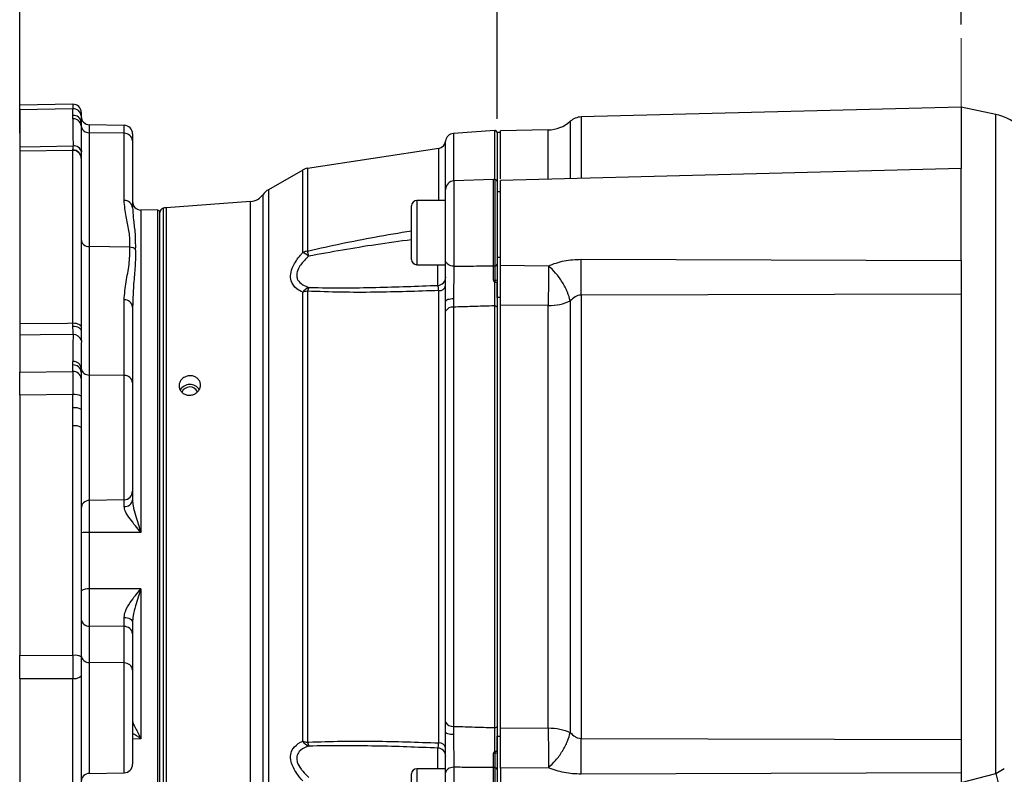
# Model space of a CAD drawing. Header units: inches. Extents: x 0.4 to 16.6, y 0.2 to 10.8.
# Tile 11 of 13: x 9.6 to 13.2, y 5.6 to 8.3. Entities that reach past the tile are written whole.
import ezdxf

# ---------------------------------------------------------------- set-up
doc = ezdxf.new("R2010")
doc.units = ezdxf.units.IN
doc.header["$MEASUREMENT"] = 0
doc.linetypes.add('CENTERX2', pattern=[0.8, 0.5, -0.1, 0.1, -0.1])
doc.layers.add('SLD-0', color=7, linetype='Continuous', lineweight=25)
doc.styles.add('SLDTEXTSTYLE0', font='TXT', dxfattribs={"width": 0.75})
doc.dimstyles.new('SLDDIMSTYLE0', dxfattribs={"dimtxt": 0.145833, "dimasz": 0.13, "dimexe": 0, "dimexo": 0.0625, "dimgap": 0.036458, "dimtad": 0, "dimtih": 1, "dimtoh": 1, "dimdec": 1, "dimlfac": 2, "dimrnd": 1e-09, "dimzin": 12, "dimdsep": 46, "dimtxsty": 'SLDTEXTSTYLE0', "dimsah": 1, "dimcen": 0.09, "dimadec": 0, "dimazin": 3, "dimtfac": 1, "dimtdec": 1, "dimtofl": 0, "dimtmove": 0, "dimatfit": 3, "dimfxl": 0, "dimfrac": 2, "dimtolj": 1, "dimtzin": 12, "dimarcsym": 0})

# ---------------------------------------------------------------- blocks, each defined once
blk = doc.blocks.new('_D_5')
at = {"layer": 'SLD-0', "color": 7}
for p, q in [((9.5611, 7.9303), (9.5611, 9.4503)), ((13.0028, 8.3272), (13.0028, 9.4503)), ((9.5611, 9.3253), (10.906, 9.3253)), ((11.0781, 9.3253), (11.0337, 9.3253)), ((11.0337, 9.3253), (11.0337, 9.0936)), ((11.4013, 9.3253), (11.4457, 9.3253)), ((11.4457, 9.3253), (11.4457, 9.0936)), ((13.0028, 9.3253), (11.5734, 9.3253)), ((11.0337, 9.0936), (11.0781, 9.0936)), ((11.4457, 9.0936), (11.4013, 9.0936))]:
    blk.add_line(p, q, dxfattribs=at)
for points in [[(9.5611, 9.3253), (9.6911, 9.3053), (9.6911, 9.3453)], [(13.0028, 9.3253), (12.8728, 9.3453), (12.8728, 9.3053)]]:
    blk.add_solid(points, dxfattribs=at)
at = {"layer": 'SLD-0', "color": 7, "char_height": 0.14583, "attachment_point": 1, "style": 'SLDTEXTSTYLE0'}
for s, insert in [('6.9', (11.1051, 9.5428)), ('175', (11.0781, 9.2816))]:
    blk.add_mtext(s, dxfattribs=dict(at, insert=insert))
blk = doc.blocks.new('_D_6')
at = {"layer": 'SLD-0', "color": 7}
for p, q in [((13.0028, 8.3272), (13.0028, 9.4503)), ((14.8301, 7.1654), (14.8301, 9.4503)), ((13.0028, 9.3253), (13.622, 9.3253)), ((13.794, 9.3253), (13.7497, 9.3253)), ((13.7497, 9.3253), (13.7497, 9.0936)), ((14.0095, 9.3253), (14.0539, 9.3253)), ((14.0539, 9.3253), (14.0539, 9.0936)), ((14.8301, 9.3253), (14.1816, 9.3253)), ((13.7497, 9.0936), (13.794, 9.0936)), ((14.0539, 9.0936), (14.0095, 9.0936))]:
    blk.add_line(p, q, dxfattribs=at)
for points in [[(13.0028, 9.3253), (13.1328, 9.3053), (13.1328, 9.3453)], [(14.8301, 9.3253), (14.7001, 9.3453), (14.7001, 9.3053)]]:
    blk.add_solid(points, dxfattribs=at)
at = {"layer": 'SLD-0', "color": 7, "char_height": 0.14583, "attachment_point": 1, "style": 'SLDTEXTSTYLE0'}
for s, insert in [('3.7', (13.7672, 9.5428)), ('93', (13.794, 9.2816))]:
    blk.add_mtext(s, dxfattribs=dict(at, insert=insert))
blk = doc.blocks.new('_D_7')
at = {"layer": 'SLD-0', "color": 7}
for p, q in [((13.0028, 8.3272), (13.0028, 8.7825)), ((14.2971, 7.8435), (14.2971, 8.7825)), ((13.0028, 8.6575), (13.3799, 8.6575)), ((13.552, 8.6575), (13.5076, 8.6575)), ((13.5076, 8.6575), (13.5076, 8.4258)), ((13.7675, 8.6575), (13.8118, 8.6575)), ((13.8118, 8.6575), (13.8118, 8.4258)), ((14.2971, 8.6575), (13.9395, 8.6575)), ((13.5076, 8.4258), (13.552, 8.4258)), ((13.8118, 8.4258), (13.7675, 8.4258))]:
    blk.add_line(p, q, dxfattribs=at)
for points in [[(13.0028, 8.6575), (13.1328, 8.6375), (13.1328, 8.6775)], [(14.2971, 8.6575), (14.1671, 8.6775), (14.1671, 8.6375)]]:
    blk.add_solid(points, dxfattribs=at)
at = {"layer": 'SLD-0', "color": 7, "char_height": 0.14583, "attachment_point": 1, "style": 'SLDTEXTSTYLE0'}
for s, insert in [('2.6', (13.5251, 8.8751)), ('66', (13.552, 8.6138))]:
    blk.add_mtext(s, dxfattribs=dict(at, insert=insert))
blk = doc.blocks.new('_D_8')
at = {"layer": 'SLD-0', "color": 7}
for p, q in [((11.3061, 7.9822), (11.3061, 8.7825)), ((13.0028, 8.3272), (13.0028, 8.7825)), ((11.3061, 8.6575), (11.8587, 8.6575)), ((12.0307, 8.6575), (11.9864, 8.6575)), ((11.9864, 8.6575), (11.9864, 8.4258)), ((12.2462, 8.6575), (12.2906, 8.6575)), ((12.2906, 8.6575), (12.2906, 8.4258)), ((13.0028, 8.6575), (12.4183, 8.6575)), ((11.9864, 8.4258), (12.0307, 8.4258)), ((12.2906, 8.4258), (12.2462, 8.4258))]:
    blk.add_line(p, q, dxfattribs=at)
for points in [[(11.3061, 8.6575), (11.4361, 8.6375), (11.4361, 8.6775)], [(13.0028, 8.6575), (12.8728, 8.6775), (12.8728, 8.6375)]]:
    blk.add_solid(points, dxfattribs=at)
at = {"layer": 'SLD-0', "color": 7, "char_height": 0.14583, "attachment_point": 1, "style": 'SLDTEXTSTYLE0'}
for s, insert in [('3.4', (12.0039, 8.8751)), ('86', (12.0307, 8.6138))]:
    blk.add_mtext(s, dxfattribs=dict(at, insert=insert))

msp = doc.modelspace()

# ---------------------------------------------------------------- linework, layer by layer
at = {"color": 7, "linetype": 'Continuous', "lineweight": 25}
for p, q in [((9.7555, 8.0357), (9.5611, 8.032)), ((9.5611, 8.0153), (9.5611, 8.032)), ((9.7555, 8.019), (9.5611, 8.0153)), ((9.5611, 8.0153), (9.5611, 7.8803)), ((9.7555, 7.9951), (9.7555, 8.019)), ((9.7556, 7.9821), (9.7555, 7.9951)), ((9.7861, 8.0057), (9.7861, 7.993)), ((9.7861, 7.993), (9.7861, 7.9691)), ((13.0028, 8.0255), (11.6137, 7.9891)), ((13.1293, 7.9986), (13.0028, 8.0255)), ((13.0028, 8.0255), (13.0028, 7.8011)), ((9.7861, 7.9691), (9.7861, 7.9571)), ((9.9429, 7.9585), (9.8155, 7.9607)), ((9.8155, 7.9315), (9.8155, 7.5153)), ((9.9429, 7.9295), (9.8155, 7.9315)), ((9.9429, 7.6842), (9.9429, 7.9295)), ((9.9736, 7.9273), (9.9736, 7.902)), ((11.2977, 7.94), (11.1469, 7.9287)), ((11.3186, 7.933), (11.3061, 7.933)), ((11.3061, 7.933), (11.3061, 7.7527)), ((11.4927, 7.9417), (11.3185, 7.9386)), ((9.9736, 7.902), (9.9736, 7.6566)), ((9.7555, 7.867), (9.5611, 7.8636)), ((9.5611, 7.8636), (9.5611, 7.2338)), ((9.7555, 7.867), (9.7555, 7.8682)), ((9.7555, 7.2362), (9.7555, 7.867)), ((11.0928, 7.8741), (10.6131, 7.8014)), ((9.7861, 7.837), (9.7861, 7.2203)), ((10.5957, 7.7953), (10.4705, 7.7234)), ((13.0029, 7.8011), (11.3185, 7.757)), ((11.2935, 7.7608), (11.1485, 7.7557)), ((11.3061, 7.7527), (11.3061, 7.4501)), ((11.1183, 7.464), (11.1183, 7.7245)), ((11.3186, 7.7151), (11.3061, 7.7151)), ((10.4052, 7.6804), (10.0962, 7.6573)), ((11.1183, 7.6838), (11.0126, 7.6838)), ((9.9736, 7.6566), (9.9741, 7.6493)), ((10.0659, 7.6481), (10.0043, 7.6492)), ((10.0736, 5.4156), (10.0736, 7.6404)), ((10.9936, 7.4683), (10.9936, 7.6648)), ((9.8155, 7.5153), (9.8155, 7.0459)), ((9.9633, 7.513), (9.8155, 7.5153)), ((11.3061, 7.4768), (11.3186, 7.4768)), ((11.6137, 7.4691), (13.0028, 7.4642)), ((11.0126, 7.4493), (11.1183, 7.4493)), ((11.3186, 7.4475), (11.4938, 7.4454)), ((11.3186, 7.3298), (11.3186, 7.4424)), ((11.2993, 7.3851), (11.2995, 7.3919)), ((11.3061, 7.3935), (11.3061, 7.3857)), ((11.3061, 7.3298), (11.3061, 7.3823)), ((10.5957, 5.7076), (10.5957, 7.3484)), ((10.6131, 7.3523), (10.6131, 5.7037)), ((11.0928, 5.7014), (11.0928, 7.3546)), ((9.9429, 7.0441), (9.9429, 7.3207)), ((11.1182, 7.2789), (11.1183, 7.3149)), ((11.1472, 7.3244), (11.1469, 7.2942)), ((11.3186, 7.3298), (11.3061, 7.3298)), ((11.3061, 7.3298), (11.3061, 5.7262)), ((11.3186, 5.7262), (11.3186, 7.3298)), ((11.5737, 7.3168), (11.5737, 5.7392)), ((13.0028, 7.3418), (11.6137, 7.3383)), ((11.6137, 7.3383), (11.6137, 5.7177)), ((13.0028, 7.3418), (13.0028, 5.7142)), ((9.9741, 7.3059), (9.9736, 7.2942)), ((9.9736, 7.2942), (9.9736, 7.0176)), ((11.1182, 5.7771), (11.1182, 7.2789)), ((11.1469, 7.2942), (11.1469, 5.7618)), ((11.2977, 5.7572), (11.2977, 7.2988)), ((11.4927, 7.2996), (11.3186, 7.3008)), ((11.4927, 5.7565), (11.4927, 7.2996)), ((9.7555, 7.2247), (9.7555, 7.2362)), ((9.7861, 7.2203), (9.7861, 7.206)), ((9.5611, 7.1915), (9.5611, 7.0565)), ((9.7555, 7.0826), (9.7556, 7.0956)), ((9.5611, 7.0565), (9.7555, 7.0587)), ((9.5611, 6.9721), (9.5611, 7.0565)), ((9.7555, 7.0587), (9.7555, 7.0826)), ((9.7861, 7.0705), (9.7861, 7.0566)), ((9.7861, 7.0566), (9.7861, 7.0327)), ((9.7861, 7.0327), (9.7861, 6.9686)), ((9.8155, 7.0459), (9.8155, 6.5879)), ((9.9429, 7.0441), (9.8155, 7.0459)), ((9.9429, 6.5901), (9.9429, 7.0441)), ((9.9736, 7.0176), (9.9736, 6.621)), ((9.7555, 6.9743), (9.5611, 6.9721)), ((9.5611, 6.9721), (9.5611, 6.0219)), ((9.7555, 6.9259), (9.7555, 6.9743)), ((9.7861, 6.9686), (9.7861, 6.9202)), ((9.7555, 6.0213), (9.7555, 6.8601)), ((9.7861, 6.8543), (9.7861, 6.0156)), ((9.9429, 6.5901), (9.8155, 6.5879)), ((9.8155, 6.5879), (9.8155, 6.4704)), ((9.9429, 6.5648), (9.9429, 6.5901)), ((9.9736, 6.621), (9.9736, 6.5895)), ((10.0043, 6.4706), (9.8155, 6.4704)), ((9.8155, 6.4704), (9.8155, 6.2642)), ((10.0043, 6.2649), (9.8155, 6.2642)), ((9.8155, 6.2642), (9.8155, 6.1283)), ((10.0043, 6.2649), (10.0043, 5.7157)), ((9.9429, 6.1264), (9.9429, 6.1603)), ((9.8155, 6.1283), (9.8155, 5.9954)), ((9.9429, 6.1264), (9.8155, 6.1283)), ((9.9429, 5.9935), (9.9429, 6.1264)), ((9.9736, 6.1421), (9.9736, 6.0999)), ((9.9736, 6.0999), (9.9736, 5.967)), ((9.5611, 6.0219), (9.7555, 6.0213)), ((9.5611, 5.9356), (9.5611, 6.0219)), ((9.7861, 6.0156), (9.7861, 5.95)), ((9.9429, 5.9935), (9.8155, 5.9954)), ((9.7861, 5.95), (9.7861, 5.4138)), ((9.9736, 5.967), (9.9736, 5.6232)), ((9.7555, 5.935), (9.5611, 5.9356)), ((9.5611, 5.9356), (9.5611, 5.4016)), ((9.7555, 5.3988), (9.7555, 5.935)), ((11.1183, 5.7411), (11.1182, 5.7771)), ((11.1469, 5.7618), (11.1472, 5.7316)), ((11.3061, 5.7262), (11.3186, 5.7262)), ((11.3061, 5.6737), (11.3061, 5.7262)), ((11.3186, 5.7552), (11.4927, 5.7565)), ((11.3186, 5.6138), (11.3186, 5.7262)), ((11.6137, 5.7177), (13.0028, 5.7142)), ((11.2995, 5.6641), (11.2993, 5.6709)), ((11.3061, 5.6704), (11.3061, 5.6625)), ((9.8155, 5.5898), (9.9429, 5.592)), ((9.8173, 5.5898), (9.8173, 5.5896)), ((10.9936, 5.3913), (10.9936, 5.5878)), ((11.1183, 5.6068), (11.0126, 5.6068)), ((11.1183, 5.3316), (11.1183, 5.592)), ((11.3061, 5.6059), (11.3061, 5.3033)), ((11.4938, 5.6106), (11.3186, 5.6086)), ((13.0028, 5.5918), (11.6137, 5.5869)), ((13.0028, 5.5561), (13.1293, 5.5899)), ((13.1293, 5.5899), (13.1606, 5.6074))]:
    msp.add_line(p, q, dxfattribs=at)
at = {"color": 8, "linetype": 'Continuous', "lineweight": 25}
for p, q in [((13.1293, 5.5899), (13.1293, 7.9986)), ((9.8155, 7.9607), (9.8155, 7.9315)), ((9.9429, 7.9295), (9.9429, 7.9585)), ((11.5737, 7.9733), (11.5737, 7.7637)), ((11.6137, 7.9891), (11.6137, 7.7647)), ((11.1469, 7.9287), (11.1469, 7.7556)), ((11.2977, 7.7606), (11.2977, 7.94)), ((11.4927, 7.7615), (11.4927, 7.9417)), ((11.1182, 7.6838), (11.1182, 7.9007)), ((11.0928, 7.6838), (11.0928, 7.8741)), ((10.5957, 7.494), (10.5957, 7.7953)), ((10.6131, 7.8014), (10.6131, 7.4986)), ((11.1485, 7.7557), (11.1485, 7.4437)), ((11.2935, 7.4451), (11.2935, 7.7608)), ((11.2995, 7.4453), (11.2995, 7.7604)), ((10.4511, 5.3501), (10.4511, 7.706)), ((10.4705, 7.7234), (10.4705, 5.3327)), ((10.4052, 5.3756), (10.4052, 7.6804)), ((11.0126, 7.6838), (11.0126, 7.4493)), ((10.0043, 7.6492), (10.0043, 6.4706)), ((10.0659, 5.4079), (10.0659, 7.6481)), ((10.0853, 7.6555), (10.0853, 5.4005)), ((10.0962, 7.6573), (10.0962, 5.3987)), ((11.0899, 7.3737), (11.0899, 7.4493)), ((9.8155, 5.9954), (9.8155, 5.5898)), ((9.9429, 5.592), (9.9429, 5.9935)), ((10.0043, 5.7157), (9.9736, 5.7153)), ((11.0899, 5.6068), (11.0899, 5.6823)), ((9.8173, 5.5896), (9.8131, 5.5896)), ((11.0126, 5.6068), (11.0126, 5.3723)), ((11.1485, 5.6123), (11.1485, 5.3003)), ((11.2935, 5.2953), (11.2935, 5.611)), ((11.2995, 5.2956), (11.2995, 5.6107))]:
    msp.add_line(p, q, dxfattribs=at)
at = {"color": 7, "linetype": 'Continuous', "lineweight": 25, "flags": 128}
for points in [[(9.5611, 7.8803), (9.6359, 7.8816), (9.7562, 7.8837)], [(11.1485, 7.4437), (11.1426, 7.4443), (11.1369, 7.4455), (11.1317, 7.4474), (11.1271, 7.4499), (11.1234, 7.453), (11.1206, 7.4564), (11.1189, 7.4602), (11.1183, 7.464)], [(11.1472, 7.3244), (11.1415, 7.3241), (11.136, 7.3235), (11.131, 7.3226), (11.1267, 7.3214), (11.1231, 7.32), (11.1205, 7.3184), (11.1189, 7.3167), (11.1183, 7.3149)], [(11.2977, 7.2988), (11.2993, 7.2988), (11.3008, 7.2986), (11.3023, 7.2982), (11.3036, 7.2977), (11.3046, 7.297), (11.3054, 7.2963), (11.3059, 7.2954), (11.3061, 7.2946)], [(9.5611, 7.2338), (9.736, 7.236), (9.7555, 7.2362)], [(9.7555, 7.2362), (9.7615, 7.2359), (9.7672, 7.2351), (9.7725, 7.2336), (9.7771, 7.2317), (9.7809, 7.2292), (9.7837, 7.2265), (9.7855, 7.2235), (9.7861, 7.2203)], [(9.7555, 7.2247), (9.7615, 7.2244), (9.7672, 7.2233), (9.7725, 7.2216), (9.7771, 7.2193), (9.7809, 7.2165), (9.7837, 7.2132), (9.7855, 7.2097), (9.7861, 7.206)], [(9.7562, 7.194), (9.6359, 7.1925), (9.5611, 7.1915)], [(9.9429, 6.1603), (9.9489, 6.1599), (9.9546, 6.1588), (9.96, 6.1571), (9.9646, 6.1548), (9.9684, 6.1521), (9.9712, 6.149), (9.973, 6.1456), (9.9736, 6.1421)], [(9.7861, 5.95), (9.7855, 5.947), (9.7837, 5.9442), (9.7809, 5.9416), (9.7771, 5.9393), (9.7725, 5.9374), (9.7672, 5.936), (9.7615, 5.9352), (9.7555, 5.935)], [(11.2977, 5.7572), (11.2993, 5.7572), (11.3008, 5.7574), (11.3023, 5.7578), (11.3036, 5.7583), (11.3046, 5.759), (11.3054, 5.7597), (11.3059, 5.7606), (11.3061, 5.7614)], [(11.1472, 5.7316), (11.1415, 5.7319), (11.136, 5.7325), (11.131, 5.7334), (11.1267, 5.7346), (11.1231, 5.736), (11.1205, 5.7376), (11.1189, 5.7393), (11.1183, 5.7411)], [(11.1485, 5.6123), (11.1426, 5.6118), (11.1369, 5.6105), (11.1317, 5.6086), (11.1271, 5.6061), (11.1234, 5.603), (11.1206, 5.5996), (11.1189, 5.5959), (11.1183, 5.592)]]:
    msp.add_lwpolyline(points, dxfattribs=at)
at = {"color": 7, "linetype": 'Continuous', "lineweight": 25}
for centre, radius, start, end in [((9.7561, 8.0057), 0.03, 0, 91.4092), ((9.7579, 7.9908), 0.0283, 4.4926, 94.7091), ((9.7579, 7.9669), 0.0283, 4.4926, 94.7091), ((13.0903, 7.8152), 0.1875, 23.098, 78), ((9.7578, 7.9537), 0.0284, 6.6736, 94.5487), ((9.8161, 7.9907), 0.03, 180, 269), ((9.8144, 7.96), 0.0285, 185.8726, 272.2537), ((9.9423, 7.9273), 0.0313, 0, 89), ((11.4906, 8.0666), 0.125, 271, 311.7081), ((11.6153, 7.9267), 0.0625, 91.5, 131.7081), ((9.9441, 7.9), 0.0295, 3.7044, 92.426), ((11.1493, 7.8976), 0.0313, 94.2704, 174.1396), ((11.2982, 7.9322), 0.00781, 360, 94.2704), ((9.7583, 7.8548), 0.029, 13.6718, 94.0542), ((11.0883, 7.9038), 0.03, 278.6206, 354.1396), ((9.7562, 7.8384), 0.0298, 0.3168, 91.3205), ((9.7561, 7.837), 0.03, 0.0163, 91.0156), ((10.6206, 7.752), 0.05, 98.6206, 119.8916), ((11.1496, 7.7245), 0.0313, 92, 180), ((11.2946, 7.7295), 0.0313, 81.0288, 92), ((11.2982, 7.7527), 0.00781, 0, 81.0288), ((10.4006, 7.7427), 0.0625, 274.2704, 323.9524), ((10.5017, 7.6692), 0.0625, 119.8916, 143.9524), ((9.9441, 7.6547), 0.0295, 3.7044, 92.426), ((10.0048, 7.6804), 0.0313, 180, 269), ((11.0126, 7.6648), 0.019, 90, 180), ((10.0657, 7.6403), 0.00781, 0, 89), ((10.0892, 7.6404), 0.0156, 104.4005, 180), ((10.1008, 7.595), 0.0625, 94.2704, 104.4005), ((10.6199, 7.438), 0.0609, 96.4019, 113.4175), ((10.5558, 7.402), 0.1003, 51.6464, 66.5412), ((10.0539, 7.3373), 0.5821, 14.2532, 16.0881), ((11.0126, 7.4683), 0.019, 180, 270), ((7.9027, 7.4037), 3.7115, 358.9905, 1.0095), ((11.2946, 7.4948), 0.0497, 268.7401, 275.6252), ((11.2999, 7.4516), 0.00635, 266.1564, 346.2701), ((11.0884, 7.4037), 0.03, 272.9307, 359.9395), ((11.3008, 7.4009), 0.00905, 261.2668, 305.2267), ((10.6377, 7.3187), 0.0515, 112.5387, 144.7271), ((10.6197, 7.283), 0.0696, 95.3748, 110.1104), ((10.6658, 7.3416), 0.0537, 152.773, 168.5112), ((11.0947, 7.3789), 0.0244, 265.5464, 345.5192), ((9.9446, 7.2916), 0.0291, 4.9785, 93.4235), ((11.1436, 7.2658), 0.0286, 83.3329, 152.698), ((9.7581, 7.165), 0.0291, 13.6589, 93.6867), ((9.7578, 7.0672), 0.0285, 6.6782, 94.4624), ((9.7579, 7.0544), 0.0283, 4.4926, 94.7091), ((9.7579, 7.0305), 0.0283, 4.4926, 94.7091), ((9.814, 7.074), 0.0281, 187.1926, 273.1938), ((9.9446, 7.015), 0.0291, 4.9785, 93.4235), ((10.183, 6.9706), 0.0408, 32.1651, 149.6317), ((10.183, 6.97), 0.0322, 27.8166, 154.7534), ((9.763, 6.9298), 0.0451, 59.2446, 99.5153), ((9.763, 6.8814), 0.0451, 59.2446, 99.5153), ((9.763, 6.8156), 0.0451, 59.2446, 99.5153), ((9.8159, 6.5581), 0.0298, 90.6359, 179.6481), ((9.9425, 6.6212), 0.031, 270.6359, 359.6481), ((9.9454, 6.5932), 0.0284, 264.9174, 352.643), ((9.8083, 6.3263), 0.1443, 87.1154, 98.8518), ((9.8087, 6.2276), 0.0372, 79.3734, 127.4854), ((9.8139, 6.1561), 0.0279, 184.9847, 273.4282), ((9.9446, 6.0974), 0.0291, 4.9847, 93.4282), ((9.763, 5.9768), 0.0451, 59.2446, 99.5153), ((9.8139, 6.0233), 0.0279, 184.9847, 273.4282), ((9.9446, 5.9645), 0.0291, 4.9847, 93.4282), ((11.1436, 5.7902), 0.0286, 207.302, 276.6671), ((10.6197, 5.773), 0.0696, 249.8896, 264.6252), ((10.6377, 5.7373), 0.0515, 215.2729, 247.4613), ((10.6658, 5.7144), 0.0537, 191.4888, 207.227), ((11.0947, 5.6771), 0.0244, 14.4808, 94.4536), ((7.9027, 5.6523), 3.7115, 358.9905, 1.0095), ((11.0884, 5.6524), 0.03, 0.0605, 87.0693), ((11.3008, 5.6551), 0.00905, 54.7733, 98.7332), ((9.9423, 5.6232), 0.0313, 271, 360), ((9.8161, 5.5598), 0.03, 91, 180), ((11.0126, 5.5878), 0.019, 90, 180), ((11.2946, 5.5613), 0.0497, 84.3748, 91.2599), ((11.2999, 5.6044), 0.00635, 13.7299, 93.8436), ((15.3952, 6.1448), 2.3328, 193.761, 195.742)]:
    msp.add_arc(centre, radius, start, end, dxfattribs=at)
at = {"color": 8, "linetype": 'Continuous', "lineweight": 25}
msp.add_ellipse((9.7561, 7.9107), major_axis=(-0.0006, 0.125), ratio=0.000441, start_param=0.000006, end_param=0.523518, dxfattribs=at)
at = {"color": 7, "linetype": 'Continuous', "lineweight": 25}
for centre, major_axis, ratio, start_param, end_param in [((9.8155, 7.9983), (-0.001, 0.8674), 0.06916, 1.589427, 1.703303), ((9.8161, 7.9724), (-0.0005, 0.841), 0.035668, 1.588968, 1.702844), ((9.8161, 7.5413), (0.03, 0), 0.866544, 3.141593, 4.694936), ((9.8155, 7.0812), (0.0011, 0.8675), 0.069155, 1.440391, 1.554266), ((9.8161, 7.0552), (0.0005, 0.8929), 0.033592, 1.439795, 1.553671), ((9.7561, 6.9504), (-0.0003, 0.125), 0.003747, 0.523613, 1.378685), ((9.7561, 5.9975), (0.0001, 0.125), 0.00441, 1.378885, 2.094356)]:
    msp.add_ellipse(centre, major_axis=major_axis, ratio=ratio, start_param=start_param, end_param=end_param, dxfattribs=at)
for points, knots in [([(11.3186, 7.7636), (11.3186, 7.7682), (11.3186, 7.796), (11.3186, 7.8359), (11.3186, 7.8821), (11.3186, 7.9143), (11.3186, 7.9348), (11.3186, 7.9373), (11.3186, 7.9386)], [0, 0, 0, 0, 0.037793, 0.230235, 0.422676, 0.615117, 0.807559, 1, 1, 1, 1]), ([(9.7555, 7.8682), (9.7559, 7.8715), (9.7562, 7.8751), (9.7562, 7.8828), (9.7562, 7.8837)], [0, 0, 0, 0, 0.886864, 1, 1, 1, 1]), ([(9.5611, 7.8803), (9.5611, 7.8743), (9.5611, 7.8655), (9.5611, 7.8641), (9.5611, 7.8636)], [0, 0, 0, 0, 0.686569, 1, 1, 1, 1]), ([(9.7864, 7.8616), (9.7864, 7.8606), (9.7864, 7.8513), (9.7862, 7.8446), (9.7861, 7.8386)], [0, 0, 0, 0, 0.1143, 1, 1, 1, 1]), ([(13.0028, 7.4642), (13.0028, 7.4869), (13.0028, 7.5323), (13.0028, 7.6063), (13.0028, 7.6757), (13.0028, 7.7352), (13.0028, 7.7777), (13.0028, 7.8), (13.0028, 7.7987), (13.0028, 7.7983)], [0, 0, 0, 0, 0.1529097, 0.3058194, 0.458729, 0.6116387, 0.7645484, 0.9174581, 1, 1, 1, 1]), ([(11.3186, 7.4475), (11.3186, 7.4671), (11.3186, 7.5064), (11.3186, 7.5775), (11.3186, 7.6458), (11.3186, 7.7046), (11.3186, 7.7428), (11.3186, 7.7598), (11.3186, 7.7559), (11.3186, 7.7554)], [0, 0, 0, 0, 0.162629, 0.325259, 0.487888, 0.650518, 0.813147, 0.975777, 1, 1, 1, 1]), ([(9.9633, 7.513), (9.9636, 7.5166), (9.965, 7.537), (9.9614, 7.5745), (9.948, 7.6279), (9.9447, 7.6646), (9.9429, 7.6842)], [0, 0, 0, 0, 0.061777, 0.358429, 0.656519, 1, 1, 1, 1]), ([(9.9429, 7.3207), (9.9446, 7.3427), (9.948, 7.3859), (9.9636, 7.4496), (9.9634, 7.4919), (9.9633, 7.513)], [0, 0, 0, 0, 0.343504, 0.6713102, 1, 1, 1, 1]), ([(9.9838, 7.506), (9.9837, 7.5061), (9.9809, 7.5083), (9.9744, 7.5119), (9.9671, 7.5126), (9.9633, 7.513)], [0, 0, 0, 0, 0.021838, 0.500135, 1, 1, 1, 1]), ([(10.5957, 7.3484), (10.588, 7.3524), (10.5694, 7.3621), (10.5523, 7.3849), (10.5501, 7.4148), (10.5609, 7.4478), (10.579, 7.4745), (10.5929, 7.4907), (10.5957, 7.494)], [0, 0, 0, 0, 0.162337, 0.395787, 0.554182, 0.711926, 0.942817, 1, 1, 1, 1]), ([(10.618, 7.4806), (10.6152, 7.478), (10.6017, 7.4655), (10.5837, 7.4446), (10.5729, 7.419), (10.5736, 7.405), (10.5781, 7.3919), (10.5853, 7.3834), (10.6001, 7.3731), (10.6104, 7.3692), (10.618, 7.3662)], [0, 0, 0, 0, 0.060426, 0.295827, 0.448101, 0.575654, 0.598782, 0.771911, 0.830481, 1, 1, 1, 1]), ([(11.1183, 7.3149), (11.1183, 7.3183), (11.1183, 7.3385), (11.1183, 7.3776), (11.1183, 7.4265), (11.1183, 7.4524), (11.1183, 7.464)], [0, 0, 0, 0, 0.067291, 0.398, 0.728909, 1, 1, 1, 1]), ([(11.4938, 7.4454), (11.5128, 7.4523), (11.5509, 7.4661), (11.5927, 7.4681), (11.6137, 7.4691)], [0, 0, 0, 0, 0.499654, 1, 1, 1, 1]), ([(13.0028, 7.4642), (13.0028, 7.4543), (13.0028, 7.4344), (13.0028, 7.402), (13.0028, 7.37), (13.0028, 7.3512), (13.0028, 7.3418)], [0, 0, 0, 0, 0.249549, 0.499894, 0.750225, 1, 1, 1, 1]), ([(11.1485, 7.4437), (11.1483, 7.4344), (11.1479, 7.4137), (11.1475, 7.3746), (11.1473, 7.3433), (11.1472, 7.3272), (11.1472, 7.3244)], [0, 0, 0, 0, 0.2712374, 0.6021638, 0.9327439, 1, 1, 1, 1]), ([(11.1485, 7.4437), (11.169, 7.4439), (11.2173, 7.4443), (11.2656, 7.4448), (11.2935, 7.4451)], [0, 0, 0, 0, 0.423273, 1, 1, 1, 1]), ([(11.2927, 7.3933), (11.2927, 7.3984), (11.293, 7.4171), (11.2933, 7.4333), (11.2935, 7.4451)], [0, 0, 0, 0, 0.270251, 1, 1, 1, 1]), ([(11.2995, 7.3919), (11.2995, 7.4056), (11.2995, 7.4248), (11.2995, 7.4407), (11.2995, 7.4453)], [0, 0, 0, 0, 0.710596, 1, 1, 1, 1]), ([(11.3061, 7.4501), (11.3061, 7.4452), (11.3061, 7.4284), (11.3061, 7.408), (11.3061, 7.3935)], [0, 0, 0, 0, 0.289375, 1, 1, 1, 1]), ([(11.3186, 7.3008), (11.3186, 7.3124), (11.3186, 7.3356), (11.3186, 7.3753), (11.3186, 7.4145), (11.3186, 7.4365), (11.3186, 7.4475)], [0, 0, 0, 0, 0.249637, 0.499338, 0.749095, 1, 1, 1, 1]), ([(11.4938, 7.4454), (11.4939, 7.4321), (11.4941, 7.4099), (11.4939, 7.3707), (11.4935, 7.3338), (11.493, 7.3108), (11.4927, 7.2996)], [0, 0, 0, 0, 0.30035, 0.499876, 0.756119, 1, 1, 1, 1]), ([(11.5737, 7.3168), (11.5709, 7.3273), (11.5652, 7.3489), (11.5461, 7.3849), (11.5215, 7.4193), (11.5029, 7.4369), (11.4938, 7.4454)], [0, 0, 0, 0, 0.243136, 0.5, 0.756864, 1, 1, 1, 1]), ([(11.2978, 7.386), (11.2976, 7.3862), (11.2958, 7.3884), (11.2941, 7.3909), (11.2927, 7.3933), (11.2927, 7.3933)], [0, 0, 0, 0, 0.066377, 0.979914, 1, 1, 1, 1]), ([(11.2927, 7.3933), (11.2929, 7.3932), (11.2946, 7.3924), (11.2969, 7.3918), (11.299, 7.3919), (11.2995, 7.3919)], [0, 0, 0, 0, 0.122007, 0.78766, 1, 1, 1, 1]), ([(11.2977, 7.2988), (11.2977, 7.3113), (11.2977, 7.3363), (11.2977, 7.3675), (11.2977, 7.3837), (11.2978, 7.386)], [0, 0, 0, 0, 0.46098, 0.92197, 1, 1, 1, 1]), ([(11.2978, 7.386), (11.2979, 7.3859), (11.2983, 7.3855), (11.2988, 7.3852), (11.2992, 7.3851), (11.2993, 7.3851)], [0, 0, 0, 0, 0.389404, 0.782582, 1, 1, 1, 1]), ([(11.2993, 7.3851), (11.3002, 7.3851), (11.3019, 7.3852), (11.304, 7.3853), (11.3055, 7.3854), (11.306, 7.3856), (11.3061, 7.3856), (11.3061, 7.3857), (11.3061, 7.3857)], [0, 0, 0, 0, 0.235176, 0.470333, 0.705978, 0.942317, 0.981347, 1, 1, 1, 1]), ([(11.3061, 7.3857), (11.3061, 7.3837), (11.3061, 7.367), (11.3061, 7.3344), (11.3061, 7.3078), (11.3061, 7.2946)], [0, 0, 0, 0, 0.062626, 0.531308, 1, 1, 1, 1]), ([(11.0928, 7.3546), (11.0147, 7.352), (10.8954, 7.3481), (10.7354, 7.3478), (10.6539, 7.3508), (10.6131, 7.3523)], [0, 0, 0, 0, 0.486338, 0.743005, 1, 1, 1, 1]), ([(10.618, 7.3662), (10.6195, 7.3662), (10.701, 7.364), (10.8583, 7.3649), (11.0144, 7.3708), (11.0899, 7.3737)], [0, 0, 0, 0, 0.009852, 0.521484, 1, 1, 1, 1]), ([(11.0928, 7.3546), (11.0927, 7.3567), (11.0924, 7.363), (11.0914, 7.371), (11.0904, 7.3728), (11.0899, 7.3737)], [0, 0, 0, 0, 0.191451, 0.594457, 1, 1, 1, 1]), ([(11.6137, 7.3383), (11.6097, 7.338), (11.6018, 7.3374), (11.5874, 7.3305), (11.5792, 7.3223), (11.5737, 7.3168)], [0, 0, 0, 0, 0.251921, 0.502064, 1, 1, 1, 1]), ([(11.2977, 7.2988), (11.2701, 7.298), (11.2198, 7.2964), (11.1696, 7.2949), (11.1469, 7.2942)], [0, 0, 0, 0, 0.549647, 1, 1, 1, 1]), ([(9.5611, 7.2338), (9.5611, 7.2224), (9.5611, 7.2059), (9.5611, 7.1949), (9.5611, 7.1915)], [0, 0, 0, 0, 0.686569, 1, 1, 1, 1]), ([(9.7562, 7.194), (9.7562, 7.1949), (9.7562, 7.2029), (9.7559, 7.2144), (9.7555, 7.2247)], [0, 0, 0, 0, 0.113136, 1, 1, 1, 1]), ([(9.7861, 7.206), (9.7862, 7.1952), (9.7864, 7.183), (9.7864, 7.173), (9.7864, 7.1718)], [0, 0, 0, 0, 0.8857, 1, 1, 1, 1]), ([(10.1612, 7.0368), (10.1652, 7.0388), (10.173, 7.0427), (10.1865, 7.0439), (10.1995, 7.0413), (10.2107, 7.0349), (10.2187, 7.0254), (10.2226, 7.014), (10.2221, 7.0018), (10.2172, 6.9903), (10.2085, 6.9808), (10.1969, 6.9742), (10.1836, 6.9715), (10.1703, 6.9729), (10.1584, 6.9784), (10.1493, 6.9872), (10.1441, 6.9983), (10.1431, 7.0104), (10.1467, 7.0222), (10.1533, 7.0312), (10.159, 7.0352), (10.1612, 7.0368)], [0, 0, 0, 0, 0.053739, 0.107473, 0.161312, 0.215262, 0.269172, 0.322856, 0.376266, 0.429569, 0.48302, 0.536749, 0.590679, 0.644618, 0.698433, 0.752112, 0.805712, 0.859285, 0.912853, 0.966422, 1, 1, 1, 1]), ([(9.7555, 6.8601), (9.7556, 6.8722), (9.7556, 6.8942), (9.7556, 6.9161), (9.7555, 6.9259)], [0, 0, 0, 0, 0.55287, 1, 1, 1, 1]), ([(9.7861, 6.9202), (9.7861, 6.9105), (9.7861, 6.8887), (9.7861, 6.8666), (9.7861, 6.8543)], [0, 0, 0, 0, 0.446988, 1, 1, 1, 1]), ([(9.9736, 6.5895), (9.9741, 6.5825), (9.9757, 6.5645), (9.9868, 6.5246), (9.9974, 6.4917), (10.0042, 6.4707), (10.0043, 6.4706)], [0, 0, 0, 0, 0.18677, 0.481106, 0.997324, 1, 1, 1, 1]), ([(10.0043, 6.4706), (10.0042, 6.4707), (9.9905, 6.4871), (9.9689, 6.5131), (9.9467, 6.5452), (9.944, 6.5592), (9.9429, 6.5648)], [0, 0, 0, 0, 0.002296, 0.504229, 0.799101, 1, 1, 1, 1]), ([(9.9429, 6.1603), (9.944, 6.1675), (9.9467, 6.1854), (9.9689, 6.222), (9.9905, 6.2488), (10.0042, 6.2649), (10.0043, 6.2649)], [0, 0, 0, 0, 0.200899, 0.495771, 0.997704, 1, 1, 1, 1]), ([(10.0043, 6.2649), (10.0042, 6.2648), (9.9974, 6.2443), (9.9868, 6.2116), (9.9757, 6.1699), (9.9741, 6.1499), (9.9736, 6.1421)], [0, 0, 0, 0, 0.002676, 0.518894, 0.81323, 1, 1, 1, 1]), ([(9.9736, 5.7806), (9.9741, 5.7782), (9.9757, 5.772), (9.9868, 5.7509), (9.9974, 5.7302), (10.0042, 5.7158), (10.0043, 5.7157)], [0, 0, 0, 0, 0.18677, 0.481106, 0.997324, 1, 1, 1, 1]), ([(11.1469, 5.7618), (11.1696, 5.7611), (11.2198, 5.7596), (11.2701, 5.7581), (11.2977, 5.7572)], [0, 0, 0, 0, 0.450353, 1, 1, 1, 1]), ([(11.3061, 5.7614), (11.3061, 5.7482), (11.3061, 5.7217), (11.3061, 5.689), (11.3061, 5.6723), (11.3061, 5.6704)], [0, 0, 0, 0, 0.468692, 0.937374, 1, 1, 1, 1]), ([(11.1183, 5.592), (11.1183, 5.6065), (11.1183, 5.6355), (11.1183, 5.6886), (11.1183, 5.7241), (11.1183, 5.7409), (11.1183, 5.7411)], [0, 0, 0, 0, 0.332453, 0.664935, 0.996731, 1, 1, 1, 1]), ([(11.1472, 5.7316), (11.1472, 5.7315), (11.1473, 5.718), (11.1474, 5.6896), (11.1478, 5.6471), (11.1483, 5.6239), (11.1485, 5.6123)], [0, 0, 0, 0, 0.0032673, 0.3349165, 0.6673831, 1, 1, 1, 1]), ([(11.2978, 5.67), (11.2977, 5.6723), (11.2977, 5.6885), (11.2977, 5.7197), (11.2977, 5.7447), (11.2977, 5.7572)], [0, 0, 0, 0, 0.07803, 0.53902, 1, 1, 1, 1]), ([(11.3186, 5.6086), (11.3186, 5.6195), (11.3186, 5.6414), (11.3186, 5.6805), (11.3186, 5.7203), (11.3186, 5.7436), (11.3186, 5.7552)], [0, 0, 0, 0, 0.249637, 0.499339, 0.749096, 1, 1, 1, 1]), ([(11.4927, 5.7565), (11.493, 5.7452), (11.4935, 5.7222), (11.4939, 5.6853), (11.4941, 5.6461), (11.4939, 5.6239), (11.4938, 5.6106)], [0, 0, 0, 0, 0.243881, 0.500124, 0.699654, 1, 1, 1, 1]), ([(11.4938, 5.6106), (11.5029, 5.6192), (11.5215, 5.6367), (11.5461, 5.6711), (11.5652, 5.7071), (11.5709, 5.7287), (11.5737, 5.7392)], [0, 0, 0, 0, 0.243136, 0.5, 0.756864, 1, 1, 1, 1]), ([(11.5737, 5.7392), (11.5792, 5.7337), (11.5875, 5.7255), (11.6019, 5.7186), (11.6098, 5.718), (11.6137, 5.7177)], [0, 0, 0, 0, 0.498523, 0.750294, 1, 1, 1, 1]), ([(10.5957, 5.5621), (10.588, 5.5713), (10.5694, 5.5938), (10.5523, 5.628), (10.5501, 5.6594), (10.5609, 5.6852), (10.579, 5.6997), (10.5929, 5.7063), (10.5957, 5.7076)], [0, 0, 0, 0, 0.162337, 0.395787, 0.554182, 0.711926, 0.942817, 1, 1, 1, 1]), ([(10.618, 5.6898), (10.6152, 5.6888), (10.6017, 5.684), (10.5837, 5.6734), (10.5729, 5.6539), (10.5736, 5.6395), (10.5781, 5.6239), (10.5853, 5.6112), (10.6001, 5.5926), (10.6104, 5.5827), (10.618, 5.5754)], [0, 0, 0, 0, 0.060426, 0.295827, 0.448101, 0.575654, 0.598782, 0.771911, 0.830481, 1, 1, 1, 1]), ([(10.6131, 5.7037), (10.6148, 5.7038), (10.696, 5.7078), (10.8559, 5.7093), (11.0147, 5.704), (11.0928, 5.7014)], [0, 0, 0, 0, 0.010657, 0.513477, 1, 1, 1, 1]), ([(11.0899, 5.6823), (11.0144, 5.6854), (10.8566, 5.6918), (10.6998, 5.6905), (10.618, 5.6898)], [0, 0, 0, 0, 0.478666, 1, 1, 1, 1]), ([(11.0899, 5.6823), (11.0902, 5.6826), (11.0909, 5.6836), (11.0921, 5.6892), (11.0926, 5.6973), (11.0928, 5.7014)], [0, 0, 0, 0, 0.207401, 0.604963, 1, 1, 1, 1]), ([(13.0028, 5.7142), (13.0028, 5.7048), (13.0028, 5.686), (13.0028, 5.6541), (13.0028, 5.6217), (13.0028, 5.6017), (13.0028, 5.5918)], [0, 0, 0, 0, 0.249549, 0.499894, 0.750225, 1, 1, 1, 1]), ([(11.2927, 5.6627), (11.2927, 5.6628), (11.2942, 5.6653), (11.296, 5.6677), (11.2978, 5.67)], [0, 0, 0, 0, 0.020091, 1, 1, 1, 1]), ([(11.2995, 5.6641), (11.2989, 5.6641), (11.2969, 5.6642), (11.2945, 5.6636), (11.2929, 5.6628), (11.2927, 5.6627)], [0, 0, 0, 0, 0.242644, 0.878047, 1, 1, 1, 1]), ([(11.2935, 5.611), (11.2933, 5.6228), (11.293, 5.6389), (11.2927, 5.6576), (11.2927, 5.6627)], [0, 0, 0, 0, 0.729749, 1, 1, 1, 1]), ([(11.2993, 5.6709), (11.2992, 5.6709), (11.2988, 5.6708), (11.2982, 5.6705), (11.2979, 5.6702), (11.2978, 5.67)], [0, 0, 0, 0, 0.2871122, 0.641942, 1, 1, 1, 1]), ([(11.2993, 5.6709), (11.3002, 5.6709), (11.3019, 5.6708), (11.304, 5.6707), (11.3055, 5.6706), (11.306, 5.6705), (11.3061, 5.6704), (11.3061, 5.6704), (11.3061, 5.6704)], [0, 0, 0, 0, 0.235176, 0.470333, 0.705978, 0.942317, 0.981347, 1, 1, 1, 1]), ([(11.2995, 5.6107), (11.2995, 5.6226), (11.2995, 5.6392), (11.2995, 5.6585), (11.2995, 5.6641)], [0, 0, 0, 0, 0.71275, 1, 1, 1, 1]), ([(11.3061, 5.6625), (11.3061, 5.6566), (11.3061, 5.6362), (11.3061, 5.6185), (11.3061, 5.6059)], [0, 0, 0, 0, 0.287279, 1, 1, 1, 1]), ([(11.2935, 5.611), (11.2656, 5.6112), (11.2173, 5.6117), (11.169, 5.6121), (11.1485, 5.6123)], [0, 0, 0, 0, 0.576727, 1, 1, 1, 1]), ([(11.3186, 5.6086), (11.3186, 5.5889), (11.3186, 5.5497), (11.3186, 5.4786), (11.3186, 5.4102), (11.3186, 5.3514), (11.3186, 5.3132), (11.3186, 5.2962), (11.3186, 5.3001), (11.3186, 5.3007)], [0, 0, 0, 0, 0.162629, 0.325259, 0.487888, 0.650518, 0.813147, 0.975777, 1, 1, 1, 1]), ([(11.6137, 5.5869), (11.5927, 5.5879), (11.5509, 5.5899), (11.5129, 5.6037), (11.4938, 5.6106)], [0, 0, 0, 0, 0.500038, 1, 1, 1, 1])]:
    msp.add_open_spline(points, degree=3, knots=knots, dxfattribs=at)
at = {"color": 8, "linetype": 'Continuous', "lineweight": 25}
for points, knots in [([(9.9741, 7.6493), (9.9749, 7.637), (9.9766, 7.6104), (9.9839, 7.5629), (9.9839, 7.525), (9.9838, 7.506)], [0, 0, 0, 0, 0.299284, 0.649032, 1, 1, 1, 1]), ([(10.6131, 7.4986), (10.6148, 7.499), (10.696, 7.5186), (10.8229, 7.5447), (10.9486, 7.5658), (10.9936, 7.5734)], [0, 0, 0, 0, 0.013425, 0.646845, 1, 1, 1, 1]), ([(10.9936, 7.5403), (10.9502, 7.5345), (10.8246, 7.5178), (10.6997, 7.4953), (10.618, 7.4806)], [0, 0, 0, 0, 0.345339, 1, 1, 1, 1]), ([(9.9838, 7.506), (9.9839, 7.5022), (9.9846, 7.4796), (9.9829, 7.4356), (9.9765, 7.373), (9.9749, 7.3279), (9.9741, 7.3059)], [0, 0, 0, 0, 0.06324, 0.380021, 0.697924, 1, 1, 1, 1]), ([(10.0043, 5.7157), (10.0042, 5.7157), (9.9935, 5.7244), (9.9835, 5.7304), (9.9736, 5.7363)], [0, 0, 0, 0, 0.005851, 1, 1, 1, 1])]:
    msp.add_open_spline(points, degree=3, knots=knots, dxfattribs=at)
at = {"color": 7, "linetype": 'Continuous', "lineweight": 25}
for points in [[(11.4927, 7.2996), (11.5077, 7.3005), (11.5375, 7.3023), (11.5617, 7.312), (11.5737, 7.3168)], [(11.3186, 6.528), (11.3186, 6.5734), (11.3186, 6.6643), (11.3186, 6.7994), (11.3186, 6.9319), (11.3186, 7.0605), (11.3186, 7.1847), (11.3186, 7.2621), (11.3186, 7.3008)], [(11.3186, 5.7552), (11.3186, 5.7939), (11.3186, 5.8713), (11.3186, 5.9955), (11.3186, 6.1241), (11.3186, 6.2567), (11.3186, 6.3917), (11.3186, 6.4826), (11.3186, 6.528)], [(11.4927, 5.7565), (11.5077, 5.7556), (11.5375, 5.7538), (11.5617, 5.744), (11.5737, 5.7392)], [(13.0028, 5.5918), (13.0028, 5.5787), (13.0028, 5.5526), (13.0028, 5.5104), (13.0028, 5.4678), (13.0028, 5.4258), (13.0028, 5.3859), (13.0028, 5.3495), (13.0028, 5.3172), (13.0028, 5.3006), (13.0028, 5.2923)]]:
    msp.add_open_spline(points, degree=3, dxfattribs=at)
at = {"layer": 'SLD-0', "color": 7, "linetype": 'CENTERX2', "lineweight": 18, "ltscale": 2}
msp.add_line((13.0028, 8.2772), (13.0028, 4.1071), dxfattribs=at)

# ---------------------------------------------------------------- dimensions: what is measured, and where the dimension line sits
at = {"layer": 'SLD-0', "color": 7}
for base, p1, picture, middle in [((13.0028, 9.3253), (9.5611, 7.8803), '_D_5', (11.2397, 9.3253)), ((13.0028, 9.3253), (14.8301, 7.1154), '_D_6', (13.9018, 9.3253)), ((13.0028, 8.6575), (11.3061, 7.9322), '_D_8', (12.1385, 8.6575)), ((13.0028, 8.6575), (14.2971, 7.7935), '_D_7', (13.6597, 8.6575))]:
    dim = msp.add_linear_dim(base=base, p1=p1, p2=(13.0028, 8.2772), dimstyle='SLDDIMSTYLE0', dxfattribs=at)
    dim.commit()
    dim.dimension.update_dxf_attribs({"geometry": picture, "text_midpoint": middle, "dimtype": 160})

doc.saveas('drawing.dxf')
